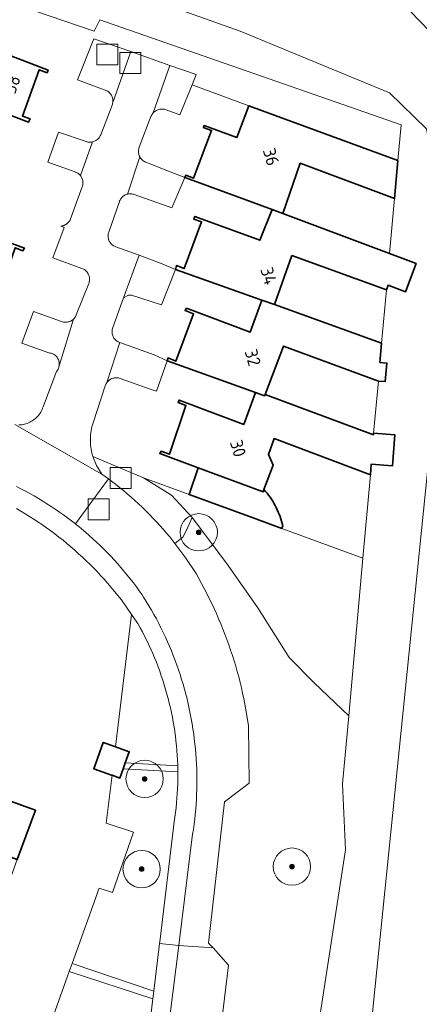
# Model space of a CAD drawing. Extents: x 154222 to 160093, y 456746 to 462495.
# Tile 248 of 254: x 159062 to 159104, y 461109 to 461215. Entities that reach past the tile are written whole.
import ezdxf
from ezdxf.enums import TextEntityAlignment as Align

# ---------------------------------------------------------------- set-up
doc = ezdxf.new("R2010")
doc.units = 0
doc.header["$LTSCALE"] = 0.75
doc.layers.get('0').update_dxf_attribs({"linetype": 'CONTINUOUS'})
for name, color, linetype, lineweight in [('B-XX-GR-BEPLANTING_CULTUUR_BOSPLANTSOEN-GV', 252, 'CONTINUOUS', 18), ('B-XX-GR-BEPLANTING_CULTUUR_HEESTERS-GV', 252, 'CONTINUOUS', 18), ('B-XX-GR-BOOM-S', 252, 'CONTINUOUS', 25), ('B-XX-OG-BEBOUWING-GV', 6, 'CONTINUOUS', 35), ('B-XX-OG-BEBOUWING-T18', 1, 'CONTINUOUS', 18), ('B-XX-OG-TERREIN_CULTUURSCHEIDING-GV', 252, 'CONTINUOUS', 18), ('B-XX-OG-TERREIN_ERF-GV', 252, 'CONTINUOUS', 18), ('B-XX-RI-GWA_RIOOLPUT-S', 252, 'CONTINUOUS', 25), ('B-XX-VH-VERHARDING_ASFALT-GV', 252, 'CONTINUOUS', 18), ('B-XX-VH-VERHARDING_BETONSTRAATSTEEN-GV', 252, 'CONTINUOUS', 18), ('B-XX-VH-VERHARDING_STRAATBAKSTEEN-GV', 252, 'CONTINUOUS', 18), ('B-XX-VH-VERHARDING_TEGEL-GV', 252, 'CONTINUOUS', 18)]:
    doc.layers.add(name, color=color, linetype=linetype, lineweight=lineweight)
doc.styles.add('NLCS-ISO-M-T18', font='NLCS-ISO.ttf', dxfattribs={"height": 1.8})

# ---------------------------------------------------------------- blocks, each defined once
blk = doc.blocks.new('SRI-PUT_INSPECTIEPUT_RIOOLPUT-SO')
at = {"color": 0, "linetype": 'ByBlock', "lineweight": 18}
blk.add_lwpolyline([(-1.125, -1.125), (1.125, -1.125), (1.125, 1.125), (-1.125, 1.125)], close=True, dxfattribs=at)
blk = doc.blocks.new('SGR-BOOM_01-SO')
at = {"linetype": 'ByBlock', "lineweight": 18}
h = blk.add_hatch(color=0, dxfattribs=at)
h.dxf.hatch_style = 1
edge = h.paths.add_edge_path()
edge.add_arc((0, 0), 0.25, 0, 360)
at = {"color": 0, "linetype": 'ByBlock', "lineweight": 18}
for radius in [2, 0.25]:
    blk.add_circle((0, 0), radius, dxfattribs=at)

msp = doc.modelspace()

# ---------------------------------------------------------------- linework, layer by layer
at = {"layer": 'B-XX-GR-BEPLANTING_CULTUUR_BOSPLANTSOEN-GV'}
for points in [[(159108.858, 461217.621), (159095.557, 461222.318), (159017.201, 461250.561), (158921.912, 461288.753), (158866.788, 461310.294), (158861.681, 461313.242), (158857.646, 461318.072), (158793.423, 461393.258), (158786.949, 461399.051), (158784.893, 461400.076), (158782.9, 461399.167), (158792.298, 461383.121), (158828.127, 461344.467), (158851.31, 461314.341), (158856.756, 461309.333), (158861.594, 461306.378), (158920.846, 461283.67), (159000, 461252.734), (159050.954, 461232.076), (159103.402, 461215.606), (159108.794, 461210.039)], [(159108.794, 461210.039), (159103.402, 461215.606), (159050.954, 461232.076), (159000, 461252.734), (158920.846, 461283.67), (158861.594, 461306.378), (158856.756, 461309.333), (158851.31, 461314.341), (158828.127, 461344.467), (158792.298, 461383.121), (158782.9, 461399.167), (158776.904, 461390.27), (158826.386, 461335.159), (158837.887, 461320.488), (158848.481, 461306.119), (158851.808, 461303.343), (158857.13, 461300.329), (158895.341, 461285.451), (158935.305, 461270.877), (159000, 461245.034), (159028.24, 461233.668), (159085.216, 461213.418), (159101.217, 461206.793), (159105.167, 461202.959)], [(159085.997, 460912.437), (159086.795, 460938.936), (159088.881, 460953.949), (159093.19, 460968.083), (159094.021, 461000), (159094.967, 461036.293), (159098.32, 461097.672), (159105.509, 461168.318), (159106.996, 461193.392), (159105.167, 461202.959), (159101.217, 461206.793), (159085.216, 461213.418), (159028.24, 461233.668), (159000, 461245.034), (158935.305, 461270.877), (158895.341, 461285.451), (158857.13, 461300.329), (158851.808, 461303.343), (158848.481, 461306.119), (158837.887, 461320.488), (158826.386, 461335.159), (158776.904, 461390.27), (158782.9, 461399.167)], [(159000, 461237.138), (159069.56, 461213.402), (159070.175, 461214.64), (159102.458, 461203.369), (159102.118, 461199.57), (159101.751, 461195.466), (159101.224, 461189.581), (159104.066, 461188.519), (159102.931, 461185.482), (159101.994, 461185.833), (159101.056, 461186.183), (159100.874, 461185.681), (159100.365, 461179.984), (159100.188, 461177.903), (159100.933, 461177.84), (159100.765, 461175.847), (159100.018, 461175.91), (159099.498, 461170.313), (159101.797, 461170.14), (159101.547, 461166.838), (159099.254, 461167.011), (159099.17, 461165.862), (159098.347, 461156.929), (159096.837, 461140.006), (159096.188, 461132.731), (159096.499, 461125.647), (159091.306, 461092.027)], [(159105.509, 461168.318), (159098.32, 461097.672), (159094.967, 461036.293), (159094.021, 461000), (159093.19, 460968.083), (159088.881, 460953.949), (159086.795, 460938.936), (159085.997, 460912.437)]]:
    msp.add_lwpolyline(points, dxfattribs=at)
for points in [[(159079.734, 461163.742), (159074.849, 461165.528), (159077.846, 461163.682), (159080.054, 461161.297), (159083.749, 461156.404), (159087.118, 461151.593), (159090.444, 461146.266), (159093.142, 461143.547), (159096.837, 461140.006), (159098.347, 461156.929), (159089.672, 461160.103), (159086.878, 461161.126)], [(159074.146, 461150.072), (159073.579, 461150.88), (159071.85, 461136.709), (159073.328, 461136.175), (159072.893, 461134.971), (159078.514, 461134.672), (159078.511, 461134.777), (159078.49, 461135.289), (159078.461, 461135.801), (159078.424, 461136.313), (159078.379, 461136.823), (159078.326, 461137.333), (159078.265, 461137.842), (159078.196, 461138.35), (159078.119, 461138.857), (159078.034, 461139.362), (159077.942, 461139.866), (159077.841, 461140.369), (159077.733, 461140.87), (159077.617, 461141.369), (159077.493, 461141.867), (159077.361, 461142.362), (159077.222, 461142.855), (159077.074, 461143.347), (159076.92, 461143.835), (159076.758, 461144.321), (159076.588, 461144.805), (159076.41, 461145.286), (159076.225, 461145.764), (159076.033, 461146.239), (159075.833, 461146.711), (159075.626, 461147.18), (159075.412, 461147.646), (159075.19, 461148.108), (159074.962, 461148.567), (159074.725, 461149.022), (159074.483, 461149.473), (159074.233, 461149.921)], [(159078.527, 461134.018), (159072.663, 461134.334), (159072.309, 461133.353), (159071.478, 461133.653), (159070.853, 461128.53), (159073.774, 461127.537), (159071.53, 461121.093), (159070.105, 461121.557), (159067.212, 461113.49), (159075.961, 461110.521), (159076.575, 461115.608), (159076.598, 461115.801), (159078.142, 461128.646), (159078.217, 461129.153), (159078.283, 461129.661), (159078.342, 461130.171), (159078.393, 461130.681), (159078.435, 461131.192), (159078.47, 461131.703), (159078.497, 461132.215), (159078.516, 461132.727), (159078.527, 461133.24), (159078.53, 461133.752)], [(159075.859, 461109.674), (159066.896, 461112.609), (159065.209, 461107.907), (159066.747, 461107.675), (159066.474, 461107.079), (159075.357, 461105.51)]]:
    msp.add_lwpolyline(points, close=True, dxfattribs=at)
at = {"layer": 'B-XX-GR-BEPLANTING_CULTUUR_HEESTERS-GV'}
msp.add_lwpolyline([(159074.849, 461165.528), (159069.423, 461167.827), (159069.817, 461166.842), (159070.376, 461165.941), (159070.739, 461165.681), (159071.101, 461165.42), (159071.421, 461165.182), (159071.851, 461164.853), (159072.275, 461164.518), (159072.695, 461164.176), (159073.11, 461163.829), (159073.519, 461163.475), (159073.923, 461163.115), (159074.322, 461162.75), (159074.716, 461162.378), (159075.103, 461162.001), (159075.486, 461161.618), (159075.862, 461161.229), (159076.233, 461160.835), (159076.598, 461160.435), (159076.957, 461160.03), (159077.309, 461159.62), (159077.656, 461159.205), (159077.997, 461158.784), (159078.212, 461158.512), (159079.078, 461159.189), (159079.453, 461159.939), (159080.054, 461161.297), (159077.846, 461163.682)], close=True, dxfattribs=at)
at = {"layer": 'B-XX-OG-BEBOUWING-GV'}
for points in [[(159058.952, 461215.29), (159048.584, 461219.046), (159047.26, 461215.404), (159054.36, 461212.754), (159052.381, 461207.427), (159055.816, 461206.177), (159057.69, 461205.48), (159062.536, 461203.677), (159062.691, 461204.026), (159061.87, 461204.32), (159063.675, 461209.277), (159064.515, 461208.954), (159064.62, 461209.253), (159057.8, 461211.854)], [(159102.118, 461199.57), (159086.133, 461205.429), (159084.851, 461202.015), (159081.349, 461203.306), (159081.246, 461203.108), (159082.14, 461202.788), (159080.217, 461197.668), (159079.369, 461197.979), (159079.266, 461197.731), (159079.78, 461197.542), (159088.625, 461194.291), (159089.782, 461193.858), (159091.65, 461199.254), (159101.751, 461195.466)], [(159049.098, 461198.566), (159045.728, 461199.787), (159044.505, 461196.345), (159051.729, 461193.673), (159049.698, 461188.247), (159049.693, 461188.233), (159057.61, 461185.271), (159059.952, 461184.395), (159060.058, 461184.844), (159059.312, 461185.134), (159061.095, 461190.198), (159061.934, 461189.872), (159062.088, 461190.171), (159060.076, 461190.918), (159057.358, 461191.928), (159058.521, 461195.124), (159056.416, 461195.908), (159049.097, 461198.563)], [(159088.625, 461194.291), (159087.326, 461191.008), (159080.356, 461193.561), (159080.251, 461193.262), (159081.081, 461192.994), (159079.223, 461187.967), (159078.377, 461188.284), (159078.271, 461187.885), (159087.532, 461184.599), (159088.871, 461184.117), (159090.755, 461189.357), (159100.874, 461185.681), (159101.056, 461186.183), (159101.994, 461185.833), (159102.931, 461185.482), (159104.066, 461188.519), (159101.224, 461189.581), (159089.782, 461193.858)], [(159088.871, 461184.117), (159087.532, 461184.599), (159086.281, 461181.163), (159079.462, 461183.714), (159079.307, 461183.466), (159080.219, 461183.124), (159078.309, 461178.039), (159077.482, 461178.388), (159077.377, 461178.088), (159077.997, 461177.866), (159086.837, 461174.699), (159087.826, 461174.33), (159087.885, 461174.484), (159089.863, 461179.66), (159100.018, 461175.91), (159100.765, 461175.847), (159100.933, 461177.84), (159100.188, 461177.903), (159100.365, 461179.984)], [(159087.885, 461174.484), (159087.826, 461174.33), (159086.837, 461174.699), (159085.586, 461171.263), (159078.667, 461173.866), (159078.563, 461173.617), (159079.4, 461173.303), (159077.618, 461168.063), (159076.735, 461168.388), (159076.583, 461168.141), (159080.71, 461166.612), (159087.663, 461164.036), (159087.755, 461164.284), (159088.728, 461166.898), (159088.229, 461168.05), (159088.867, 461169.765), (159099.17, 461165.862), (159099.254, 461167.011), (159101.547, 461166.838), (159101.797, 461170.14), (159099.498, 461170.313), (159099.484, 461170.314), (159099.484, 461170.162)], [(159087.663, 461164.036), (159080.71, 461166.612), (159079.734, 461163.742), (159086.878, 461161.126), (159089.672, 461160.103), (159089.766, 461160.378), (159089.707, 461160.631), (159089.639, 461160.883), (159089.564, 461161.134), (159089.481, 461161.382), (159089.391, 461161.627), (159089.293, 461161.87), (159089.188, 461162.109), (159089.075, 461162.345), (159088.955, 461162.577), (159088.829, 461162.806), (159088.695, 461163.031), (159088.555, 461163.251), (159088.407, 461163.467), (159088.254, 461163.679), (159088.094, 461163.886), (159087.927, 461164.087), (159087.755, 461164.284)], [(159071.784, 461136.733), (159070.544, 461137.181), (159069.525, 461134.359), (159071.403, 461133.68), (159071.478, 461133.653), (159072.309, 461133.353), (159072.663, 461134.334), (159072.893, 461134.971), (159073.328, 461136.175), (159071.85, 461136.709)], [(159061.783, 461130.464), (159052.476, 461133.877), (159050.527, 461128.564), (159061.319, 461124.615), (159063.265, 461129.92)]]:
    msp.add_lwpolyline(points, close=True, dxfattribs=at)
at = {"layer": 'B-XX-OG-TERREIN_CULTUURSCHEIDING-GV'}
msp.add_lwpolyline([(159133.467, 461207.568, 0.3006579), (159098.185, 461257.335)], format="xyb", dxfattribs=at)
msp.add_lwpolyline([(159091.306, 461092.027), (159096.499, 461125.647), (159096.188, 461132.731), (159096.837, 461140.006), (159093.142, 461143.547), (159090.444, 461146.266), (159087.118, 461151.593), (159083.749, 461156.404), (159080.054, 461161.297), (159079.453, 461159.939), (159079.078, 461159.189), (159078.212, 461158.512), (159079.39, 461156.92), (159080.48, 461155.267), (159080.777, 461154.745), (159081.068, 461154.219), (159081.351, 461153.689), (159081.628, 461153.155), (159081.897, 461152.618), (159082.159, 461152.077), (159082.414, 461151.533), (159082.661, 461150.985), (159082.902, 461150.434), (159083.135, 461149.88), (159083.36, 461149.323), (159083.578, 461148.763), (159083.789, 461148.2), (159083.992, 461147.635), (159084.187, 461147.066), (159084.375, 461146.495), (159084.556, 461145.922), (159084.728, 461145.347), (159084.893, 461144.769), (159085.051, 461144.189), (159085.2, 461143.606), (159085.342, 461143.023), (159085.476, 461142.437), (159085.602, 461141.849), (159085.721, 461141.26), (159085.831, 461140.669), (159085.934, 461140.077), (159086.115, 461138.942), (159086.164, 461132.814), (159083.527, 461130.811), (159081.817, 461115.669), (159082.3, 461115.138), (159083.974, 461113.298), (159082.675, 461102.7)], dxfattribs=at)
at = {"layer": 'B-XX-OG-TERREIN_ERF-GV'}
for points in [[(159061.506, 461171.213), (159061.655, 461171.22), (159061.803, 461171.236), (159061.95, 461171.259), (159062.096, 461171.291), (159062.24, 461171.33), (159062.381, 461171.377), (159062.52, 461171.431), (159062.656, 461171.493), (159062.788, 461171.561), (159062.916, 461171.637), (159063.04, 461171.72), (159063.159, 461171.809), (159063.274, 461171.905), (159063.383, 461172.006), (159063.487, 461172.113), (159063.584, 461172.226), (159063.676, 461172.343), (159063.761, 461172.466), (159063.839, 461172.592), (159063.911, 461172.723), (159063.975, 461172.858), (159064.032, 461172.995), (159064.082, 461173.136), (159064.12, 461173.265), (159065.52, 461176.94), (159065.582, 461177.015), (159065.639, 461177.095), (159065.688, 461177.179), (159065.731, 461177.267), (159065.766, 461177.358), (159065.793, 461177.452), (159065.813, 461177.547), (159065.825, 461177.644), (159065.828, 461177.742), (159065.824, 461177.839), (159065.812, 461177.936), (159065.792, 461178.032), (159065.764, 461178.126), (159065.729, 461178.217), (159065.686, 461178.304), (159065.637, 461178.389), (159065.58, 461178.468), (159065.518, 461178.543), (159065.449, 461178.612), (159065.375, 461178.676), (159065.296, 461178.733), (159065.212, 461178.784), (159065.125, 461178.828), (159065.034, 461178.864), (159064.941, 461178.893), (159064.846, 461178.914), (159064.749, 461178.927), (159064.692, 461178.931), (159061.816, 461179.99), (159063.045, 461183.366), (159066.069, 461182.285), (159066.165, 461182.256), (159066.263, 461182.235), (159066.363, 461182.221), (159066.463, 461182.216), (159066.563, 461182.218), (159066.663, 461182.229), (159066.762, 461182.247), (159066.859, 461182.273), (159066.953, 461182.307), (159067.045, 461182.348), (159067.132, 461182.397), (159067.216, 461182.452), (159067.295, 461182.514), (159067.332, 461182.547), (159067.369, 461182.581), (159067.438, 461182.655), (159067.5, 461182.734), (159067.556, 461182.817), (159067.605, 461182.905), (159067.646, 461182.996), (159067.649, 461183.002), (159068.977, 461186.359), (159069.01, 461186.453), (159069.036, 461186.549), (159069.054, 461186.648), (159069.063, 461186.747), (159069.065, 461186.847), (159069.059, 461186.946), (159069.045, 461187.045), (159069.023, 461187.142), (159068.994, 461187.238), (159068.957, 461187.33), (159068.912, 461187.419), (159068.861, 461187.505), (159068.802, 461187.586), (159068.738, 461187.662), (159068.668, 461187.733), (159068.592, 461187.797), (159068.511, 461187.856), (159068.426, 461187.908), (159068.337, 461187.953), (159068.246, 461187.99), (159065.144, 461189.127), (159066.333, 461192.383), (159066.001, 461192.506), (159066.026, 461192.51), (159066.05, 461192.515), (159066.074, 461192.52), (159066.099, 461192.526), (159066.123, 461192.532), (159066.147, 461192.538), (159066.171, 461192.545), (159066.195, 461192.552), (159066.218, 461192.56), (159066.242, 461192.567), (159066.266, 461192.576), (159066.289, 461192.585), (159066.312, 461192.594), (159066.335, 461192.604), (159066.358, 461192.614), (159066.38, 461192.624), (159066.403, 461192.635), (159066.425, 461192.646), (159066.447, 461192.658), (159066.469, 461192.67), (159066.49, 461192.682), (159066.512, 461192.695), (159066.533, 461192.708), (159066.554, 461192.721), (159066.575, 461192.735), (159066.595, 461192.749), (159066.616, 461192.764), (159066.636, 461192.778), (159066.655, 461192.794), (159066.675, 461192.809), (159066.694, 461192.825), (159066.713, 461192.841), (159066.731, 461192.858), (159066.75, 461192.874), (159066.768, 461192.892), (159066.786, 461192.909), (159066.803, 461192.927), (159066.82, 461192.945), (159066.837, 461192.963), (159066.854, 461192.982), (159066.87, 461193.001), (159066.886, 461193.02), (159066.901, 461193.04), (159066.916, 461193.059), (159066.931, 461193.079), (159066.946, 461193.1), (159066.96, 461193.12), (159066.974, 461193.141), (159066.987, 461193.162), (159067, 461193.183), (159068.277, 461196.727), (159068.31, 461196.82), (159068.335, 461196.915), (159068.352, 461197.011), (159068.361, 461197.109), (159068.363, 461197.207), (159068.356, 461197.306), (159068.341, 461197.403), (159068.319, 461197.498), (159068.289, 461197.592), (159068.251, 461197.683), (159068.206, 461197.77), (159068.154, 461197.854), (159068.096, 461197.932), (159068.031, 461198.006), (159067.96, 461198.075), (159067.885, 461198.137), (159067.804, 461198.193), (159067.719, 461198.243), (159067.63, 461198.285), (159067.538, 461198.32), (159067.529, 461198.323), (159064.587, 461199.393), (159065.744, 461202.578), (159068.701, 461201.578), (159068.797, 461201.55), (159068.895, 461201.53), (159068.994, 461201.517), (159069.094, 461201.513), (159069.194, 461201.517), (159069.293, 461201.528), (159069.392, 461201.548), (159069.488, 461201.575), (159069.582, 461201.61), (159069.672, 461201.652), (159069.759, 461201.702), (159069.842, 461201.758), (159069.92, 461201.821), (159069.993, 461201.889), (159070.06, 461201.963), (159070.121, 461202.043), (159070.175, 461202.127), (159070.223, 461202.215), (159070.263, 461202.306), (159070.267, 461202.317), (159071.479, 461205.496), (159071.512, 461205.589), (159071.538, 461205.684), (159071.556, 461205.782), (159071.566, 461205.88), (159071.568, 461205.979), (159071.563, 461206.077), (159071.549, 461206.175), (159071.527, 461206.272), (159071.497, 461206.366), (159071.461, 461206.458), (159071.416, 461206.546), (159071.365, 461206.631), (159071.307, 461206.711), (159071.243, 461206.786), (159071.173, 461206.856), (159071.097, 461206.919), (159071.017, 461206.977), (159070.932, 461207.028), (159070.844, 461207.071), (159070.752, 461207.108), (159070.749, 461207.109), (159067.794, 461208.213), (159069.541, 461212.614), (159073.475, 461211.228), (159077.684, 461209.745), (159080.479, 461208.76), (159080.049, 461207.683), (159086.133, 461205.429), (159102.118, 461199.57), (159102.458, 461203.369), (159070.175, 461214.64), (159069.56, 461213.402), (159000, 461237.138)], [(159057.8, 461211.854), (159064.62, 461209.253), (159064.515, 461208.954), (159063.675, 461209.277), (159061.87, 461204.32), (159062.691, 461204.026), (159062.536, 461203.677), (159057.69, 461205.48)], [(159060.076, 461190.918), (159062.088, 461190.171), (159061.934, 461189.872), (159061.095, 461190.198)], [(159065.209, 461107.907), (159066.896, 461112.609), (159067.212, 461113.49), (159070.105, 461121.557), (159071.53, 461121.093), (159073.774, 461127.537), (159070.853, 461128.53), (159071.478, 461133.653), (159071.403, 461133.68), (159069.525, 461134.359), (159070.544, 461137.181), (159071.784, 461136.733), (159071.85, 461136.709), (159073.579, 461150.88), (159072.483, 461152.442), (159070.628, 461154.666), (159070.25, 461155.075), (159069.872, 461155.485), (159069.489, 461155.881), (159069.1, 461156.271), (159068.705, 461156.656), (159068.305, 461157.034), (159067.9, 461157.407), (159067.488, 461157.775), (159067.072, 461158.135), (159066.651, 461158.49), (159066.224, 461158.839), (159065.793, 461159.182), (159065.356, 461159.518), (159064.915, 461159.848), (159064.469, 461160.171), (159064.018, 461160.488), (159063.563, 461160.799), (159063.103, 461161.102), (159062.639, 461161.399), (159062.171, 461161.69), (159061.698, 461161.973), (159061.222, 461162.249)], [(159043.113, 461108.358), (159044.941, 461113.34), (159046.8, 461118.407), (159048.63, 461123.395), (159050.527, 461128.564), (159052.476, 461133.877), (159061.783, 461130.464), (159063.265, 461129.92), (159061.319, 461124.615), (159059.426, 461119.456), (159057.03, 461120.33), (159055.203, 461115.35), (159053.322, 461110.224), (159051.508, 461105.279)]]:
    msp.add_lwpolyline(points, dxfattribs=at)
for points in [[(159086.133, 461205.429), (159080.049, 461207.683), (159078.754, 461204.439), (159077.285, 461204.984), (159077.189, 461205.016), (159077.091, 461205.041), (159076.991, 461205.057), (159076.89, 461205.066), (159076.789, 461205.066), (159076.688, 461205.059), (159076.588, 461205.044), (159076.489, 461205.02), (159076.393, 461204.99), (159076.299, 461204.951), (159076.209, 461204.905), (159076.122, 461204.853), (159076.04, 461204.794), (159075.963, 461204.728), (159075.891, 461204.657), (159075.825, 461204.58), (159075.766, 461204.498), (159075.713, 461204.411), (159075.667, 461204.321), (159075.646, 461204.273), (159074.39, 461200.972), (159074.359, 461200.876), (159074.336, 461200.778), (159074.321, 461200.679), (159074.314, 461200.578), (159074.315, 461200.477), (159074.324, 461200.377), (159074.34, 461200.278), (159074.365, 461200.18), (159074.397, 461200.085), (159074.437, 461199.992), (159074.46, 461199.948), (159074.484, 461199.903), (159074.538, 461199.818), (159074.598, 461199.738), (159074.665, 461199.662), (159074.737, 461199.592), (159074.815, 461199.528), (159074.898, 461199.47), (159074.984, 461199.42), (159075.075, 461199.376), (159075.098, 461199.366), (159077.717, 461198.333), (159079.266, 461197.731), (159079.369, 461197.979), (159080.217, 461197.668), (159082.14, 461202.788), (159081.246, 461203.108), (159081.349, 461203.306), (159084.851, 461202.015)], [(159101.751, 461195.466), (159091.65, 461199.254), (159089.782, 461193.858), (159101.224, 461189.581)], [(159088.625, 461194.291), (159079.78, 461197.542), (159079.266, 461197.731), (159077.889, 461194.477), (159077.396, 461194.652), (159073.862, 461195.909), (159073.767, 461195.939), (159073.67, 461195.961), (159073.571, 461195.976), (159073.472, 461195.983), (159073.372, 461195.981), (159073.273, 461195.972), (159073.175, 461195.954), (159073.127, 461195.942), (159073.079, 461195.929), (159072.985, 461195.896), (159072.894, 461195.856), (159072.806, 461195.809), (159072.723, 461195.754), (159072.644, 461195.694), (159072.57, 461195.626), (159072.502, 461195.554), (159072.44, 461195.476), (159072.384, 461195.393), (159072.335, 461195.307), (159072.294, 461195.216), (159072.267, 461195.145), (159071.125, 461191.889), (159071.095, 461191.794), (159071.073, 461191.697), (159071.059, 461191.599), (159071.052, 461191.499), (159071.054, 461191.4), (159071.064, 461191.301), (159071.081, 461191.203), (159071.107, 461191.107), (159071.14, 461191.013), (159071.18, 461190.922), (159071.228, 461190.834), (159071.282, 461190.751), (159071.343, 461190.673), (159071.411, 461190.599), (159071.483, 461190.531), (159071.561, 461190.47), (159071.644, 461190.414), (159071.731, 461190.366), (159071.821, 461190.324), (159071.875, 461190.304), (159074.374, 461189.39), (159076.857, 461188.483), (159078.271, 461187.885), (159078.377, 461188.284), (159079.223, 461187.967), (159081.081, 461192.994), (159080.251, 461193.262), (159080.356, 461193.561), (159087.326, 461191.008)], [(159100.874, 461185.681), (159090.755, 461189.357), (159088.871, 461184.117), (159100.365, 461179.984)], [(159087.532, 461184.599), (159078.271, 461187.885), (159076.774, 461184.08), (159073.554, 461185.133), (159073.236, 461185.117), (159072.697, 461184.841), (159072.695, 461184.836), (159071.56, 461181.639), (159071.528, 461181.546), (159071.503, 461181.451), (159071.486, 461181.354), (159071.477, 461181.256), (159071.476, 461181.158), (159071.483, 461181.06), (159071.498, 461180.963), (159071.521, 461180.867), (159071.551, 461180.774), (159071.589, 461180.683), (159071.635, 461180.596), (159071.687, 461180.513), (159071.746, 461180.434), (159071.811, 461180.361), (159071.881, 461180.292), (159071.957, 461180.23), (159072.038, 461180.174), (159072.124, 461180.125), (159072.212, 461180.083), (159072.304, 461180.049), (159072.316, 461180.045), (159076.003, 461178.73), (159077.377, 461178.088), (159077.482, 461178.388), (159078.309, 461178.039), (159080.219, 461183.124), (159079.307, 461183.466), (159079.462, 461183.714), (159086.281, 461181.163)], [(159087.885, 461174.484), (159099.484, 461170.162), (159099.484, 461170.314), (159099.498, 461170.313), (159100.018, 461175.91), (159089.863, 461179.66)], [(159077.997, 461177.866), (159077.377, 461178.088), (159076.247, 461174.822), (159075.678, 461175.023), (159072.352, 461176.196), (159072.256, 461176.225), (159072.158, 461176.247), (159072.059, 461176.26), (159071.959, 461176.266), (159071.859, 461176.263), (159071.759, 461176.253), (159071.66, 461176.234), (159071.564, 461176.208), (159071.469, 461176.175), (159071.378, 461176.133), (159071.29, 461176.085), (159071.206, 461176.03), (159071.127, 461175.968), (159071.053, 461175.9), (159070.985, 461175.827), (159070.923, 461175.748), (159070.867, 461175.665), (159070.819, 461175.578), (159070.777, 461175.486), (159070.746, 461175.403), (159069.449, 461171.436), (159069.386, 461171.225), (159069.33, 461171.011), (159069.283, 461170.796), (159069.243, 461170.579), (159069.211, 461170.361), (159069.187, 461170.142), (159069.171, 461169.922), (159069.163, 461169.701), (159069.163, 461169.481), (159069.171, 461169.26), (159069.187, 461169.041), (159069.211, 461168.821), (159069.242, 461168.603), (159069.282, 461168.386), (159069.33, 461168.171), (159069.385, 461167.957), (159069.423, 461167.827), (159074.849, 461165.528), (159079.734, 461163.742), (159080.71, 461166.612), (159076.583, 461168.141), (159076.735, 461168.388), (159077.618, 461168.063), (159079.4, 461173.303), (159078.563, 461173.617), (159078.667, 461173.866), (159085.586, 461171.263), (159086.837, 461174.699)], [(159099.17, 461165.862), (159088.867, 461169.765), (159088.229, 461168.05), (159088.728, 461166.898), (159087.755, 461164.284), (159087.927, 461164.087), (159088.094, 461163.886), (159088.254, 461163.679), (159088.407, 461163.467), (159088.555, 461163.251), (159088.695, 461163.031), (159088.829, 461162.806), (159088.955, 461162.577), (159089.075, 461162.345), (159089.188, 461162.109), (159089.293, 461161.87), (159089.391, 461161.627), (159089.481, 461161.382), (159089.564, 461161.134), (159089.639, 461160.883), (159089.707, 461160.631), (159089.766, 461160.378), (159089.672, 461160.103), (159098.347, 461156.929)]]:
    msp.add_lwpolyline(points, close=True, dxfattribs=at)
at = {"layer": 'B-XX-VH-VERHARDING_ASFALT-GV'}
msp.add_lwpolyline([(159098.185, 461257.335, -0.3006579), (159133.467, 461207.568)], format="xyb", dxfattribs=at)
at = {"layer": 'B-XX-VH-VERHARDING_BETONSTRAATSTEEN-GV'}
for points in [[(159073.475, 461211.228), (159069.541, 461212.614), (159067.794, 461208.213), (159070.749, 461207.109), (159070.752, 461207.108), (159070.844, 461207.071), (159070.932, 461207.028), (159071.017, 461206.977), (159071.097, 461206.919), (159071.173, 461206.856), (159071.243, 461206.786), (159071.307, 461206.711), (159071.365, 461206.631), (159071.416, 461206.546), (159071.461, 461206.458), (159071.497, 461206.366), (159071.527, 461206.272), (159071.549, 461206.175), (159071.563, 461206.077), (159071.568, 461205.979), (159071.566, 461205.88), (159071.556, 461205.782)], [(159080.479, 461208.76), (159077.684, 461209.745), (159075.891, 461204.657), (159075.963, 461204.728), (159076.04, 461204.794), (159076.122, 461204.853), (159076.209, 461204.905), (159076.299, 461204.951), (159076.393, 461204.99), (159076.489, 461205.02), (159076.588, 461205.044), (159076.688, 461205.059), (159076.789, 461205.066), (159076.89, 461205.066), (159076.991, 461205.057), (159077.091, 461205.041), (159077.189, 461205.016), (159077.285, 461204.984), (159078.754, 461204.439), (159080.049, 461207.683)], [(159068.701, 461201.578), (159065.744, 461202.578), (159064.587, 461199.393), (159067.529, 461198.323), (159067.538, 461198.32), (159067.63, 461198.285), (159067.719, 461198.243), (159067.804, 461198.193), (159067.885, 461198.137), (159067.96, 461198.075), (159068.031, 461198.006), (159068.096, 461197.932), (159069.392, 461201.548), (159069.293, 461201.528), (159069.194, 461201.517), (159069.094, 461201.513), (159068.994, 461201.517), (159068.895, 461201.53), (159068.797, 461201.55)], [(159076.857, 461188.483), (159074.374, 461189.39), (159072.697, 461184.841), (159073.236, 461185.117), (159073.554, 461185.133), (159076.774, 461184.08), (159078.271, 461187.885)], [(159066.069, 461182.285), (159063.045, 461183.366), (159061.816, 461179.99), (159064.692, 461178.931), (159064.749, 461178.927), (159064.846, 461178.914), (159064.941, 461178.893), (159065.034, 461178.864), (159065.125, 461178.828), (159065.212, 461178.784), (159065.296, 461178.733), (159065.375, 461178.676), (159065.449, 461178.612), (159065.518, 461178.543), (159065.58, 461178.468), (159065.637, 461178.389), (159065.686, 461178.304), (159065.729, 461178.217), (159065.764, 461178.126), (159065.792, 461178.032), (159065.812, 461177.936), (159065.824, 461177.839), (159065.828, 461177.742), (159065.825, 461177.644), (159065.813, 461177.547), (159067.332, 461182.547), (159067.295, 461182.514), (159067.216, 461182.452), (159067.132, 461182.397), (159067.045, 461182.348), (159066.953, 461182.307), (159066.859, 461182.273), (159066.762, 461182.247), (159066.663, 461182.229), (159066.563, 461182.218), (159066.463, 461182.216), (159066.363, 461182.221), (159066.263, 461182.235), (159066.165, 461182.256)], [(159076.003, 461178.73), (159072.316, 461180.045), (159070.923, 461175.748), (159070.985, 461175.827), (159071.053, 461175.9), (159071.127, 461175.968), (159071.206, 461176.03), (159071.29, 461176.085), (159071.378, 461176.133), (159071.469, 461176.175), (159071.564, 461176.208), (159071.66, 461176.234), (159071.759, 461176.253), (159071.859, 461176.263), (159071.959, 461176.266), (159072.059, 461176.26), (159072.158, 461176.247), (159072.256, 461176.225), (159072.352, 461176.196), (159075.678, 461175.023), (159076.247, 461174.822), (159077.377, 461178.088)], [(159071.421, 461165.182), (159071.101, 461165.42), (159069.328, 461163.007), (159067.555, 461160.594), (159067.711, 461160.469), (159067.866, 461160.344), (159068.219, 461160.054), (159068.627, 461159.709), (159069.03, 461159.358), (159069.429, 461159.001), (159069.821, 461158.638), (159070.208, 461158.269), (159070.59, 461157.895), (159070.966, 461157.515), (159071.336, 461157.129), (159071.701, 461156.737), (159072.059, 461156.341), (159072.412, 461155.939), (159072.758, 461155.531), (159073.099, 461155.119), (159073.433, 461154.701), (159073.761, 461154.279), (159074.082, 461153.852), (159074.397, 461153.42), (159074.706, 461152.983), (159074.86, 461152.743), (159075.146, 461152.284), (159075.427, 461151.82), (159075.7, 461151.353), (159075.966, 461150.881), (159076.225, 461150.406), (159076.477, 461149.927), (159076.723, 461149.444), (159076.96, 461148.957), (159077.191, 461148.467), (159077.415, 461147.974), (159077.631, 461147.478), (159077.84, 461146.978), (159078.041, 461146.475), (159078.235, 461145.97), (159078.421, 461145.461), (159078.6, 461144.95), (159078.772, 461144.437), (159078.935, 461143.92), (159079.092, 461143.402), (159079.24, 461142.881), (159079.381, 461142.358), (159079.514, 461141.833), (159079.639, 461141.306), (159079.756, 461140.778), (159079.866, 461140.247), (159079.968, 461139.716), (159080.062, 461139.182), (159080.148, 461138.648), (159080.226, 461138.112), (159080.296, 461137.575), (159080.358, 461137.037), (159080.412, 461136.498), (159080.459, 461135.958), (159080.497, 461135.418), (159080.527, 461134.878), (159080.549, 461134.337), (159080.564, 461133.795), (159080.57, 461133.254), (159080.569, 461132.712), (159080.559, 461132.171), (159080.541, 461131.63), (159080.516, 461131.089), (159080.482, 461130.548), (159080.44, 461130.008), (159080.391, 461129.469), (159080.333, 461128.931), (159080.268, 461128.393), (159080.194, 461127.856), (159080.113, 461127.321), (159078.668, 461115.724), (159078.628, 461115.408), (159082.3, 461115.138), (159081.817, 461115.669), (159083.527, 461130.811), (159086.164, 461132.814), (159086.115, 461138.942), (159085.934, 461140.077), (159085.831, 461140.669), (159085.721, 461141.26), (159085.602, 461141.849), (159085.476, 461142.437), (159085.342, 461143.023), (159085.2, 461143.606), (159085.051, 461144.189), (159084.893, 461144.769), (159084.728, 461145.347), (159084.556, 461145.922), (159084.375, 461146.495), (159084.187, 461147.066), (159083.992, 461147.635), (159083.789, 461148.2), (159083.578, 461148.763), (159083.36, 461149.323), (159083.135, 461149.88), (159082.902, 461150.434), (159082.661, 461150.985), (159082.414, 461151.533), (159082.159, 461152.077), (159081.897, 461152.618), (159081.628, 461153.155), (159081.351, 461153.689), (159081.068, 461154.219), (159080.777, 461154.745), (159080.48, 461155.267), (159079.39, 461156.92), (159078.212, 461158.512), (159077.997, 461158.784), (159077.656, 461159.205), (159077.309, 461159.62), (159076.957, 461160.03), (159076.598, 461160.435), (159076.233, 461160.835), (159075.862, 461161.229), (159075.486, 461161.618), (159075.103, 461162.001), (159074.716, 461162.378), (159074.322, 461162.75), (159073.923, 461163.115), (159073.519, 461163.475), (159073.11, 461163.829), (159072.695, 461164.176), (159072.275, 461164.518), (159071.851, 461164.853)]]:
    msp.add_lwpolyline(points, close=True, dxfattribs=at)
for points in [[(159061.24, 461164.605), (159061.717, 461164.363), (159062.191, 461164.114), (159062.661, 461163.858), (159063.128, 461163.595), (159063.59, 461163.325), (159064.048, 461163.048), (159064.502, 461162.765), (159064.952, 461162.474), (159065.398, 461162.177), (159065.838, 461161.874), (159066.275, 461161.563), (159066.706, 461161.247), (159067.133, 461160.924), (159067.555, 461160.594), (159069.328, 461163.007), (159071.101, 461165.42), (159070.739, 461165.681), (159070.376, 461165.941), (159061.06, 461171.238)], [(159082.675, 461102.7), (159083.974, 461113.298), (159082.3, 461115.138), (159078.628, 461115.408), (159074.364, 461081.557)]]:
    msp.add_lwpolyline(points, dxfattribs=at)
at = {"layer": 'B-XX-VH-VERHARDING_STRAATBAKSTEEN-GV'}
msp.add_lwpolyline([(159074.484, 461199.903), (159074.46, 461199.948), (159073.127, 461195.942), (159073.175, 461195.954), (159073.273, 461195.972), (159073.372, 461195.981), (159073.472, 461195.983), (159073.571, 461195.976), (159073.67, 461195.961), (159073.767, 461195.939), (159073.862, 461195.909), (159077.396, 461194.652), (159077.889, 461194.477), (159079.266, 461197.731), (159077.717, 461198.333), (159075.098, 461199.366), (159075.075, 461199.376), (159074.984, 461199.42), (159074.898, 461199.47), (159074.815, 461199.528), (159074.737, 461199.592), (159074.665, 461199.662), (159074.598, 461199.738), (159074.538, 461199.818)], close=True, dxfattribs=at)
at = {"layer": 'B-XX-VH-VERHARDING_TEGEL-GV'}
for points in [[(159061.06, 461171.238), (159070.376, 461165.941), (159069.817, 461166.842), (159069.423, 461167.827), (159069.385, 461167.957), (159069.33, 461168.171), (159069.282, 461168.386), (159069.242, 461168.603), (159069.211, 461168.821), (159069.187, 461169.041), (159069.171, 461169.26), (159069.163, 461169.481), (159069.163, 461169.701), (159069.171, 461169.922), (159069.187, 461170.142), (159069.211, 461170.361), (159069.243, 461170.579), (159069.283, 461170.796), (159069.33, 461171.011), (159069.386, 461171.225), (159069.449, 461171.436), (159070.746, 461175.403), (159070.777, 461175.486), (159070.819, 461175.578), (159070.867, 461175.665), (159070.923, 461175.748), (159072.316, 461180.045), (159072.304, 461180.049), (159072.212, 461180.083), (159072.124, 461180.125), (159072.038, 461180.174), (159071.957, 461180.23), (159071.881, 461180.292), (159071.811, 461180.361), (159071.746, 461180.434), (159071.687, 461180.513), (159071.635, 461180.596), (159071.589, 461180.683), (159071.551, 461180.774), (159071.521, 461180.867), (159071.498, 461180.963), (159071.483, 461181.06), (159071.476, 461181.158), (159071.477, 461181.256), (159071.486, 461181.354), (159071.503, 461181.451), (159071.528, 461181.546), (159071.56, 461181.639), (159072.695, 461184.836), (159072.697, 461184.841), (159074.374, 461189.39), (159071.875, 461190.304), (159071.821, 461190.324), (159071.731, 461190.366), (159071.644, 461190.414), (159071.561, 461190.47), (159071.483, 461190.531), (159071.411, 461190.599), (159071.343, 461190.673), (159071.282, 461190.751), (159071.228, 461190.834), (159071.18, 461190.922), (159071.14, 461191.013), (159071.107, 461191.107), (159071.081, 461191.203), (159071.064, 461191.301), (159071.054, 461191.4), (159071.052, 461191.499), (159071.059, 461191.599), (159071.073, 461191.697), (159071.095, 461191.794), (159071.125, 461191.889), (159072.267, 461195.145), (159072.294, 461195.216), (159072.335, 461195.307), (159072.384, 461195.393), (159072.44, 461195.476), (159072.502, 461195.554), (159072.57, 461195.626), (159072.644, 461195.694), (159072.723, 461195.754), (159072.806, 461195.809), (159072.894, 461195.856), (159072.985, 461195.896), (159073.079, 461195.929), (159073.127, 461195.942), (159074.46, 461199.948), (159074.437, 461199.992), (159074.397, 461200.085), (159074.365, 461200.18), (159074.34, 461200.278), (159074.324, 461200.377), (159074.315, 461200.477), (159074.314, 461200.578), (159074.321, 461200.679), (159074.336, 461200.778), (159074.359, 461200.876), (159074.39, 461200.972), (159075.646, 461204.273), (159075.667, 461204.321), (159075.713, 461204.411), (159075.766, 461204.498), (159075.825, 461204.58), (159075.891, 461204.657), (159077.684, 461209.745), (159073.475, 461211.228), (159071.556, 461205.782), (159071.538, 461205.684), (159071.512, 461205.589), (159071.479, 461205.496), (159070.267, 461202.317), (159070.263, 461202.306), (159070.223, 461202.215), (159070.175, 461202.127), (159070.121, 461202.043), (159070.06, 461201.963), (159069.993, 461201.889), (159069.92, 461201.821), (159069.842, 461201.758), (159069.759, 461201.702), (159069.672, 461201.652), (159069.582, 461201.61), (159069.488, 461201.575), (159069.392, 461201.548), (159068.096, 461197.932), (159068.154, 461197.854), (159068.206, 461197.77), (159068.251, 461197.683), (159068.289, 461197.592), (159068.319, 461197.498), (159068.341, 461197.403), (159068.356, 461197.306), (159068.363, 461197.207), (159068.361, 461197.109), (159068.352, 461197.011), (159068.335, 461196.915), (159068.31, 461196.82), (159068.277, 461196.727), (159067, 461193.183), (159066.987, 461193.162), (159066.974, 461193.141), (159066.96, 461193.12), (159066.946, 461193.1), (159066.931, 461193.079), (159066.916, 461193.059), (159066.901, 461193.04), (159066.886, 461193.02), (159066.87, 461193.001), (159066.854, 461192.982), (159066.837, 461192.963), (159066.82, 461192.945), (159066.803, 461192.927), (159066.786, 461192.909), (159066.768, 461192.892), (159066.75, 461192.874), (159066.731, 461192.858), (159066.713, 461192.841), (159066.694, 461192.825), (159066.675, 461192.809), (159066.655, 461192.794), (159066.636, 461192.778), (159066.616, 461192.764), (159066.595, 461192.749), (159066.575, 461192.735), (159066.554, 461192.721), (159066.533, 461192.708), (159066.512, 461192.695), (159066.49, 461192.682), (159066.469, 461192.67), (159066.447, 461192.658), (159066.425, 461192.646), (159066.403, 461192.635), (159066.38, 461192.624), (159066.358, 461192.614), (159066.335, 461192.604), (159066.312, 461192.594), (159066.289, 461192.585), (159066.266, 461192.576), (159066.242, 461192.567), (159066.218, 461192.56), (159066.195, 461192.552), (159066.171, 461192.545), (159066.147, 461192.538), (159066.123, 461192.532), (159066.099, 461192.526), (159066.074, 461192.52), (159066.05, 461192.515), (159066.026, 461192.51), (159066.001, 461192.506), (159066.333, 461192.383), (159065.144, 461189.127), (159068.246, 461187.99), (159068.337, 461187.953), (159068.426, 461187.908), (159068.511, 461187.856), (159068.592, 461187.797), (159068.668, 461187.733), (159068.738, 461187.662), (159068.802, 461187.586), (159068.861, 461187.505), (159068.912, 461187.419), (159068.957, 461187.33), (159068.994, 461187.238), (159069.023, 461187.142), (159069.045, 461187.045), (159069.059, 461186.946), (159069.065, 461186.847), (159069.063, 461186.747), (159069.054, 461186.648), (159069.036, 461186.549), (159069.01, 461186.453), (159068.977, 461186.359), (159067.649, 461183.002), (159067.646, 461182.996), (159067.605, 461182.905), (159067.556, 461182.817), (159067.5, 461182.734), (159067.438, 461182.655), (159067.369, 461182.581), (159067.332, 461182.547), (159065.813, 461177.547), (159065.793, 461177.452), (159065.766, 461177.358), (159065.731, 461177.267), (159065.688, 461177.179), (159065.639, 461177.095), (159065.582, 461177.015), (159065.52, 461176.94), (159064.12, 461173.265), (159064.082, 461173.136), (159064.032, 461172.995), (159063.975, 461172.858), (159063.911, 461172.723), (159063.839, 461172.592), (159063.761, 461172.466), (159063.676, 461172.343), (159063.584, 461172.226), (159063.487, 461172.113), (159063.383, 461172.006), (159063.274, 461171.905), (159063.159, 461171.809), (159063.04, 461171.72), (159062.916, 461171.637), (159062.788, 461171.561), (159062.656, 461171.493), (159062.52, 461171.431), (159062.381, 461171.377), (159062.24, 461171.33), (159062.096, 461171.291), (159061.95, 461171.259), (159061.803, 461171.236), (159061.655, 461171.22), (159061.506, 461171.213)], [(159061.222, 461162.249), (159061.698, 461161.973), (159062.171, 461161.69), (159062.639, 461161.399), (159063.103, 461161.102), (159063.563, 461160.799), (159064.018, 461160.488), (159064.469, 461160.171), (159064.915, 461159.848), (159065.356, 461159.518), (159065.793, 461159.182), (159066.224, 461158.839), (159066.651, 461158.49), (159067.072, 461158.135), (159067.488, 461157.775), (159067.9, 461157.407), (159068.305, 461157.034), (159068.705, 461156.656), (159069.1, 461156.271), (159069.489, 461155.881), (159069.872, 461155.485), (159070.25, 461155.075), (159070.628, 461154.666), (159072.483, 461152.442), (159073.579, 461150.88), (159074.146, 461150.072), (159074.233, 461149.921), (159074.483, 461149.473), (159074.725, 461149.022), (159074.962, 461148.567), (159075.19, 461148.108), (159075.412, 461147.646), (159075.626, 461147.18), (159075.833, 461146.711), (159076.033, 461146.239), (159076.225, 461145.764), (159076.41, 461145.286), (159076.588, 461144.805), (159076.758, 461144.321), (159076.92, 461143.835), (159077.074, 461143.347), (159077.222, 461142.855), (159077.361, 461142.362), (159077.493, 461141.867), (159077.617, 461141.369), (159077.733, 461140.87), (159077.841, 461140.369), (159077.942, 461139.866), (159078.034, 461139.362), (159078.119, 461138.857), (159078.196, 461138.35), (159078.265, 461137.842), (159078.326, 461137.333), (159078.379, 461136.823), (159078.424, 461136.313), (159078.461, 461135.801), (159078.49, 461135.289), (159078.511, 461134.777), (159078.514, 461134.672), (159078.525, 461134.265), (159078.527, 461134.018), (159078.53, 461133.752), (159078.527, 461133.24), (159078.516, 461132.727), (159078.497, 461132.215), (159078.47, 461131.703), (159078.435, 461131.192), (159078.393, 461130.681), (159078.342, 461130.171), (159078.283, 461129.661), (159078.217, 461129.153), (159078.142, 461128.646), (159076.598, 461115.801), (159076.575, 461115.608), (159078.628, 461115.408), (159078.668, 461115.724), (159080.113, 461127.321), (159080.194, 461127.856), (159080.268, 461128.393), (159080.333, 461128.931), (159080.391, 461129.469), (159080.44, 461130.008), (159080.482, 461130.548), (159080.516, 461131.089), (159080.541, 461131.63), (159080.559, 461132.171), (159080.569, 461132.712), (159080.57, 461133.254), (159080.564, 461133.795), (159080.549, 461134.337), (159080.527, 461134.878), (159080.497, 461135.418), (159080.459, 461135.958), (159080.412, 461136.498), (159080.358, 461137.037), (159080.296, 461137.575), (159080.226, 461138.112), (159080.148, 461138.648), (159080.062, 461139.182), (159079.968, 461139.716), (159079.866, 461140.247), (159079.756, 461140.778), (159079.639, 461141.306), (159079.514, 461141.833), (159079.381, 461142.358), (159079.24, 461142.881), (159079.092, 461143.402), (159078.935, 461143.92), (159078.772, 461144.437), (159078.6, 461144.95), (159078.421, 461145.461), (159078.235, 461145.97), (159078.041, 461146.475), (159077.84, 461146.978), (159077.631, 461147.478), (159077.415, 461147.974), (159077.191, 461148.467), (159076.96, 461148.957), (159076.723, 461149.444), (159076.477, 461149.927), (159076.225, 461150.406), (159075.966, 461150.881), (159075.7, 461151.353), (159075.427, 461151.82), (159075.146, 461152.284), (159074.86, 461152.743), (159074.706, 461152.983), (159074.397, 461153.42), (159074.082, 461153.852), (159073.761, 461154.279), (159073.433, 461154.701), (159073.099, 461155.119), (159072.758, 461155.531), (159072.412, 461155.939), (159072.059, 461156.341), (159071.701, 461156.737), (159071.336, 461157.129), (159070.966, 461157.515), (159070.59, 461157.895), (159070.208, 461158.269), (159069.821, 461158.638), (159069.429, 461159.001), (159069.03, 461159.358), (159068.627, 461159.709), (159068.219, 461160.054), (159067.866, 461160.344), (159067.711, 461160.469), (159067.555, 461160.594), (159067.133, 461160.924), (159066.706, 461161.247), (159066.275, 461161.563), (159065.838, 461161.874), (159065.398, 461162.177), (159064.952, 461162.474), (159064.502, 461162.765), (159064.048, 461163.048), (159063.59, 461163.325), (159063.128, 461163.595), (159062.661, 461163.858), (159062.191, 461164.114), (159061.717, 461164.363), (159061.24, 461164.605)], [(159074.364, 461081.557), (159078.628, 461115.408), (159076.575, 461115.608), (159075.961, 461110.521), (159075.859, 461109.674), (159075.357, 461105.51)]]:
    msp.add_lwpolyline(points, dxfattribs=at)
for points in [[(159078.514, 461134.672), (159072.893, 461134.971), (159072.663, 461134.334), (159078.527, 461134.018), (159078.525, 461134.265)], [(159075.961, 461110.521), (159067.212, 461113.49), (159066.896, 461112.609), (159075.859, 461109.674)]]:
    msp.add_lwpolyline(points, close=True, dxfattribs=at)

# ---------------------------------------------------------------- block references
at = {"layer": 'B-XX-GR-BOOM-S'}
for p in [(159080.773, 461159.697), (159074.97, 461133.261), (159074.648, 461123.589), (159090.756, 461123.86)]:
    msp.add_blockref('SGR-BOOM_01-SO', p, dxfattribs=at)
at = {"layer": 'B-XX-RI-GWA_RIOOLPUT-S'}
for p in [(159070.965, 461210.917), (159073.437, 461209.996), (159072.415, 461165.528), (159070.03, 461162.166)]:
    msp.add_blockref('SRI-PUT_INSPECTIEPUT_RIOOLPUT-SO', p, dxfattribs=at)

# ---------------------------------------------------------------- texts
at = {"layer": 'B-XX-OG-BEBOUWING-T18', "style": 'NLCS-ISO-M-T18'}
for s, rotation, p in [('38', 70, (159060.77, 461207.724)), ('36', 286.3, (159088.524, 461199.943)), ('34', 286.3, (159088.265, 461187.176)), ('32', 286.3, (159086.566, 461178.422)), ('30', 286.3, (159084.985, 461168.695))]:
    msp.add_text(s, height=1.35, rotation=rotation, dxfattribs=at).set_placement(p, align=Align.MIDDLE_CENTER)

doc.saveas('drawing.dxf')
